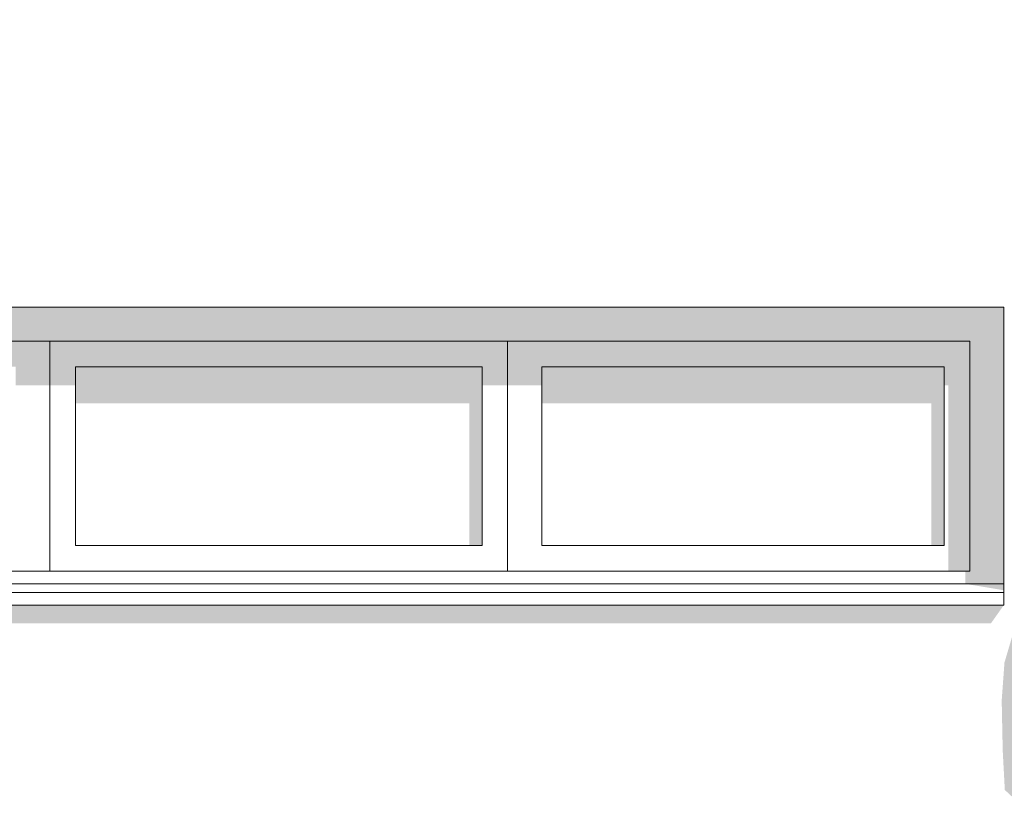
# Model space of a CAD drawing. Header units: metres. Extents: x -111 to -1, y -8 to 26.
# Tile 39 of 256: x -45.31 to -43, y 1.43 to 3.3. Entities that reach past the tile are written whole.
import ezdxf

# ---------------------------------------------------------------- set-up
doc = ezdxf.new("R2010")
doc.units = ezdxf.units.M
doc.header["$MEASUREMENT"] = 0
for name, color, linetype in [('10 Wand außen', 7, 'Continuous'), ('60 Pflanzen außen', 7, 'Continuous'), ('94 Genehmigungsplanung Bemaßung', 7, 'Continuous')]:
    doc.layers.add(name, color=color, linetype=linetype)
doc.styles.add('ERSTELLTER_STIL_2', font='arial.ttf')
doc.dimstyles.new('ERSTELLTER_STIL__1', dxfattribs={"dimtxt": 0.25, "dimasz": 0.19, "dimexe": 0.18, "dimexo": 0.1, "dimgap": 0, "dimtad": 1, "dimtih": 1, "dimtoh": 1, "dimzin": 0, "dimdsep": 46, "dimtxsty": 'ERSTELLTER_STIL_2', "dimblk": 'ARROWHEAD_6', "dimblk1": 'ARROWHEAD_6', "dimblk2": 'ARROWHEAD_6', "dimcen": 0.09, "dimclrd": 7, "dimclre": 7, "dimclrt": 7, "dimazin": 0, "dimtfac": 1, "dimtdec": 4, "dimtmove": 0, "dimatfit": 3, "dimfxl": 1, "dimtolj": 1, "dimtzin": 0, "dimarcsym": 0})

# ---------------------------------------------------------------- blocks, each defined once
blk = doc.blocks.new('Laubbäume 27[16]_1', base_point=(-41.873, 0.0007))
at = {"layer": '60 Pflanzen außen', "linetype": 'Continuous', "lineweight": 0, "true_color": 0xffffff}
blk.add_hatch(color=7, dxfattribs=at).paths.add_polyline_path([(-40.8918, 1.4644), (-41.0319, 1.4998), (-41.0762, 1.5762), (-41.1683, 1.6775), (-41.2018, 1.7223), (-41.1781, 1.7498), (-41.1488, 1.7281), (-41.072, 1.6876), (-41.0776, 1.6297), (-41.0302, 1.5906), (-40.9842, 1.6442), (-40.86, 1.6456), (-40.8474, 1.7686), (-40.853, 1.8554), (-40.8265, 1.9162), (-40.8683, 2.0001), (-40.9492, 2.0449), (-40.9771, 2.0305), (-40.9883, 2.0015), (-41.0409, 1.9823), (-41.0553, 2.0551), (-41.0162, 2.0826), (-40.9674, 2.1564), (-41.0832, 2.2255), (-41.058, 2.3285), (-41.1864, 2.3792), (-41.2374, 2.4426), (-41.1907, 2.5242), (-41.2348, 2.693), (-41.3172, 2.7513), (-41.3785, 2.7742), (-41.379, 2.8227), (-41.4135, 2.8915), (-41.4586, 2.8748), (-41.5183, 2.9151), (-41.4902, 2.97), (-41.4692, 3.0471), (-41.4747, 3.1408), (-41.5551, 3.146), (-41.6847, 3.1347), (-41.7811, 3.1166), (-41.9226, 3.0541), (-41.9418, 2.9863), (-42.049, 2.969), (-42.0587, 2.9392), (-41.9971, 2.8856), (-42.0724, 2.8527), (-42.126, 2.844), (-42.1277, 2.8093), (-42.1806, 2.7884), (-42.265, 2.6565), (-42.2482, 2.561), (-42.2064, 2.5019), (-42.1913, 2.4429), (-42.26, 2.4603), (-42.332, 2.4811), (-42.3389, 2.6374), (-42.4391, 2.7398), (-42.4826, 2.7346), (-42.5931, 2.5389), (-42.6099, 2.4638), (-42.6668, 2.3961), (-42.5747, 2.3259), (-42.4717, 2.2212), (-42.4488, 2.1638), (-42.4886, 2.1036), (-42.5416, 2.1232), (-42.5718, 2.1566), (-42.5768, 2.0792), (-42.6019, 2.041), (-42.6733, 2.1002), (-42.7442, 2.1062), (-42.7201, 1.9762), (-42.8797, 1.9481), (-42.966, 1.9037), (-42.9981, 1.7953), (-43.0046, 1.7062), (-43.0022, 1.5886), (-42.9973, 1.4961), (-42.8865, 1.3936), (-42.8961, 1.3486), (-42.8407, 1.3036), (-42.8431, 1.2336), (-42.7882, 1.1499), (-42.696, 1.1011), (-42.7877, 1.0211), (-42.7491, 0.9536), (-42.7153, 1.0086), (-42.6663, 1.0361), (-42.6213, 0.936), (-42.6284, 0.8623), (-42.5666, 0.8515), (-42.6503, 0.776), (-42.6864, 0.711), (-42.6816, 0.591), (-42.5815, 0.6083), (-42.4822, 0.5588), (-42.475, 0.4778), (-42.4102, 0.3924), (-42.3588, 0.3382), (-42.3137, 0.3632), (-42.2879, 0.5154), (-42.2638, 0.5529), (-42.2317, 0.5217), (-42.1915, 0.5363), (-42.1682, 0.5434), (-42.1754, 0.6279), (-42.1031, 0.6925), (-42.0629, 0.6925), (-41.9765, 0.6613), (-41.9404, 0.6529), (-41.8416, 0.5724), (-41.8155, 0.4038), (-41.8351, 0.3432), (-41.8221, 0.2622), (-41.8286, 0.1881), (-41.8221, 0.1678), (-41.8286, 0.1341), (-41.8221, 0.1274), (-41.8352, 0.0465), (-41.8482, 0.0195), (-41.8221, 0.0262), (-41.8091, 0.0397), (-41.7764, 0.0195), (-41.7568, 0.0262), (-41.7503, 0.033), (-41.7307, 0.0195), (-41.7242, 0.0127), (-41.698, 0.0195), (-41.6785, 0.0195), (-41.698, 0.0532), (-41.7044, 0.1906), (-41.698, 0.2487), (-41.7046, 0.2555), (-41.698, 0.2622), (-41.7111, 0.3431), (-41.7015, 0.3828), (-41.6384, 0.3595), (-41.5635, 0.3075), (-41.5384, 0.3232), (-41.5293, 0.3614), (-41.5032, 0.3909), (-41.4848, 0.3475), (-41.4505, 0.3197), (-41.4094, 0.3385), (-41.3957, 0.4019), (-41.4045, 0.5243), (-41.3608, 0.5097), (-41.3725, 0.5655), (-41.3374, 0.5945), (-41.3237, 0.6356), (-41.2766, 0.6399), (-41.2714, 0.6018), (-41.2377, 0.5801), (-41.2342, 0.5101), (-41.1808, 0.4378), (-41.111, 0.5318), (-41.1447, 0.615), (-41.2193, 0.7197), (-41.1842, 0.7392), (-41.0854, 0.6343), (-41.0424, 0.65), (-41.1156, 0.7501), (-41.1147, 0.8369), (-41.0691, 0.8067), (-40.9912, 0.8851), (-41.0493, 1.0069), (-41.018, 1.0141), (-40.9645, 0.9876), (-40.9208, 1.0244), (-40.963, 1.1632), (-40.9287, 1.2196), (-40.8701, 1.2717), (-40.8581, 1.3397)])
blk = doc.blocks.new('*D128', base_point=(-27236.1321, 0))
at = {"layer": '94 Genehmigungsplanung Bemaßung', "color": 7, "linetype": 'Continuous', "lineweight": 13}
for p, q in [((-58.1625, 9.3843), (-58.1625, 9.7593)), ((-17.3411, 9.3843), (-17.3411, 9.7593)), ((-58.0625, 9.6718), (-58.2625, 9.4718)), ((-17.2411, 9.6718), (-17.4411, 9.4718)), ((-58.3125, 9.5718), (-58.1625, 9.5718)), ((-58.1625, 9.5718), (-17.3411, 9.5718))]:
    blk.add_line(p, q, dxfattribs=at)
at = {"layer": '94 Genehmigungsplanung Bemaßung', "color": 7, "lineweight": 13, "insert": (-38.1808, 9.6218), "char_height": 0.25, "attachment_point": 7, "style": 'ERSTELLTER_STIL_2'}
blk.add_mtext('\\A1;{\\pql;\\fArial|b0|i0|c0|p0;\\W1.000000;40,82}', dxfattribs=at)
blk = doc.blocks.new('ARROWHEAD_6')
at = {"color": 0, "linetype": 'Continuous', "lineweight": 0}
for p, q in [((-0.5, -0.5), (0.5, 0.5)), ((0, 0), (-1, 0))]:
    blk.add_line(p, q, dxfattribs=at)

msp = doc.modelspace()

# ---------------------------------------------------------------- hatches: boundary and pattern name
at = {"layer": '10 Wand außen', "linetype": 'Continuous', "lineweight": 0, "true_color": 0x000000}
for points in [[(-47.5011, 2.63), (-47.4211, 2.55), (-43.0797, 2.55), (-42.9997, 2.63)], [(-42.9997, 2.63), (-43.0797, 2.55), (-43.0797, 2.01), (-43.0497, 1.98), (-42.9997, 1.98)], [(-45.2404, 2.55), (-46.3557, 2.55), (-46.2757, 2.49), (-45.3204, 2.49)], [(-45.3204, 2.4462), (-45.2404, 2.4462), (-45.2404, 2.55), (-45.3204, 2.49)], [(-44.165, 2.55), (-45.2404, 2.55), (-45.1804, 2.49), (-44.225, 2.49)], [(-45.1804, 2.49), (-45.2404, 2.55), (-45.2404, 2.4462), (-45.1804, 2.4462)], [(-44.225, 2.49), (-44.225, 2.4462), (-44.165, 2.4462), (-44.165, 2.55)], [(-43.0797, 2.55), (-44.165, 2.55), (-44.085, 2.49), (-43.1397, 2.49)], [(-44.085, 2.49), (-44.165, 2.55), (-44.165, 2.4462), (-44.085, 2.4462)], [(-43.1397, 2.49), (-43.1397, 2.4462), (-43.1297, 2.4462), (-43.1297, 2.06), (-43.0797, 2.01), (-43.0797, 2.55)], [(-44.225, 2.49), (-45.1804, 2.49), (-45.1804, 2.4037), (-44.255, 2.4037), (-44.255, 2.07), (-44.225, 2.07)], [(-43.1397, 2.49), (-44.085, 2.49), (-44.085, 2.4037), (-43.1697, 2.4037), (-43.1697, 2.07), (-43.1397, 2.07)], [(-43.0797, 2.01), (-43.1297, 2.06), (-43.1297, 2.01)], [(-43.0897, 2.01), (-43.0897, 1.98), (-43.0497, 1.98), (-43.0797, 2.01)], [(-42.9997, 1.965), (-42.9997, 1.98), (-43.0897, 1.98)], [(-47.5011, 1.965), (-47.5311, 1.9176), (-47.5311, 1.8876), (-43.0297, 1.8876), (-42.9997, 1.93), (-47.5011, 1.93)]]:
    msp.add_hatch(color=18, dxfattribs=at).paths.add_polyline_path(points)

# ---------------------------------------------------------------- linework, layer by layer
at = {"layer": '10 Wand außen', "color": 7, "linetype": 'Continuous', "lineweight": 13}
for p, q in [((-47.5011, 2.63), (-42.9997, 2.63)), ((-42.9997, 2.63), (-42.9997, 1.965)), ((-42.9997, 1.98), (-47.5011, 1.98)), ((-42.9997, 1.96), (-47.5011, 1.96)), ((-42.9997, 1.965), (-42.9997, 1.96)), ((-42.9997, 1.96), (-42.9997, 1.93)), ((-42.9997, 1.93), (-47.5011, 1.93))]:
    msp.add_line(p, q, dxfattribs=at)
at = {"layer": '10 Wand außen', "color": 7, "linetype": 'Continuous', "lineweight": 18}
for p, q in [((-45.2504, 2.55), (-47.4211, 2.55)), ((-43.0797, 2.55), (-45.2504, 2.55)), ((-45.2404, 2.55), (-45.2404, 2.01)), ((-44.165, 2.55), (-44.165, 2.01)), ((-43.0797, 2.01), (-43.0797, 2.55)), ((-45.1804, 2.07), (-45.1804, 2.49)), ((-45.1804, 2.49), (-44.225, 2.49)), ((-44.225, 2.07), (-44.225, 2.49)), ((-44.085, 2.49), (-44.085, 2.07)), ((-43.1397, 2.49), (-44.085, 2.49)), ((-43.1397, 2.07), (-43.1397, 2.49)), ((-45.1804, 2.07), (-44.225, 2.07)), ((-44.085, 2.07), (-43.1397, 2.07)), ((-47.4211, 2.01), (-45.2504, 2.01)), ((-45.2504, 2.01), (-43.0797, 2.01))]:
    msp.add_line(p, q, dxfattribs=at)

# ---------------------------------------------------------------- block references
at = {"layer": '60 Pflanzen außen', "color": 8, "linetype": 'Continuous', "lineweight": 18}
msp.add_blockref('Laubbäume 27[16]_1', (-41.873, 0.0007), dxfattribs=at)

# ---------------------------------------------------------------- dimensions: what is measured, and where the dimension line sits
at = {"layer": '94 Genehmigungsplanung Bemaßung', "color": 7, "linetype": 'Continuous', "lineweight": 13}
dim = msp.add_linear_dim(base=(-17.3411, 9.5718), p1=(-58.1625, 3.35), p2=(-17.3411, -0.4), dimstyle='ERSTELLTER_STIL__1', dxfattribs=at)
dim.commit()
dim.dimension.update_dxf_attribs({"geometry": '*D128', "text_midpoint": (-37.762, 9.7468), "dimtype": 160})

doc.saveas('drawing.dxf')
